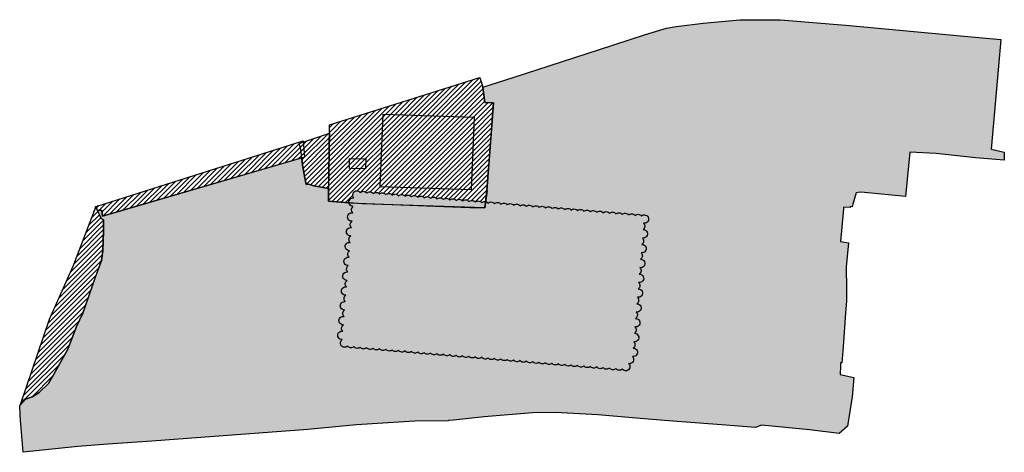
# Model space of a CAD drawing. Header units: metres. Extents: x 179018 to 179310, y 582797 to 582925.
import ezdxf

# ---------------------------------------------------------------- set-up
doc = ezdxf.new("R2010")
doc.units = ezdxf.units.M
doc.header["$MEASUREMENT"] = 0
for name, color, linetype in [('Niet vrij ivm verstoring', 10, 'Continuous'), ('Volledig vrij', 114, 'Continuous'), ('Vrijgave tot 4 m -mv', 70, 'Continuous')]:
    doc.layers.add(name, color=color, linetype=linetype)

msp = doc.modelspace()

# ---------------------------------------------------------------- hatches: boundary and pattern name
at = {"layer": 'Niet vrij ivm verstoring'}
h = msp.add_hatch(dxfattribs=at)
h.set_pattern_fill('ANSI31', color=256, scale=8)
h.paths.add_polyline_path([(179152.72, 582896.32), (179125.68, 582897.25), (179124.8, 582875.72), (179151.78, 582874.83)], flags=0)
h.paths.add_polyline_path([(179120.53, 582884.03), (179115.77, 582884.1), (179115.73, 582881.14), (179120.49, 582881.07)], flags=0)
h.paths.add_polyline_path([(179158.42, 582900.57), (179155.82, 582900.69), (179155.27, 582905.24), (179154.37, 582908.1), (179109.83, 582894.06), (179109.72, 582886.91), (179109.53, 582875.2), (179109.47, 582871.51), (179115.52, 582871.01), (179115.57, 582871.01, -0.520592), (179117.06, 582872.41, -0.670573), (179117.93, 582874.55, -0.2414), (179118.95, 582874.03, -0.197501), (179119.83, 582874.39, -0.241248), (179120.84, 582873.87, -0.197624), (179121.72, 582874.23, -0.24125), (179122.74, 582873.72, -0.197331), (179123.61, 582874.08, -0.241097), (179124.63, 582873.56, -0.197454), (179125.51, 582873.92, -0.24125), (179126.52, 582873.4, -0.197331), (179127.4, 582873.76, -0.241248), (179128.42, 582873.24, -0.197624), (179129.29, 582873.6, -0.24125), (179130.31, 582873.08, -0.197331), (179131.19, 582873.44, -0.2414), (179132.2, 582872.92, -0.197501), (179133.08, 582873.28, -0.240945), (179134.1, 582872.76, -0.197577), (179134.97, 582873.13, -0.24125), (179135.99, 582872.61, -0.197331), (179136.87, 582872.97, -0.241248), (179137.88, 582872.45, -0.197624), (179138.76, 582872.81, -0.24125), (179139.78, 582872.29, -0.197331), (179140.65, 582872.65, -0.241097), (179141.67, 582872.13, -0.197454), (179142.55, 582872.49, -0.2414), (179143.56, 582871.97, -0.197501), (179144.44, 582872.33, -0.241248), (179145.46, 582871.81, -0.197624), (179146.34, 582872.18, -0.24125), (179147.35, 582871.66, -0.197331), (179148.23, 582872.02, -0.241097), (179149.24, 582871.5, -0.197454), (179150.12, 582871.86, -0.24125), (179151.14, 582871.34, -0.197331), (179152.01, 582871.7, -0.241096), (179153.03, 582871.18, -0.197747), (179153.91, 582871.54, -0.24125), (179154.92, 582871.02, -0.253437), (179156.07, 582871.35), (179156.39, 582874.68), (179157.47, 582888.39)])
h.paths.add_polyline_path([(179120.53, 582884.03), (179120.49, 582881.07), (179115.73, 582881.14), (179115.77, 582884.1)], flags=16)
h.paths.add_polyline_path([(179125.68, 582897.25), (179152.72, 582896.32), (179151.78, 582874.83), (179124.8, 582875.72)], flags=16)
h.paths.add_polyline_path([(179109.79, 582891.57), (179102, 582888.99), (179102.41, 582884.54), (179101.58, 582884.29), (179101.82, 582882.22), (179102.51, 582878.34), (179102.85, 582876.45), (179103.72, 582876.53), (179105.18, 582875.98), (179109.53, 582875.2), (179109.72, 582886.91)])
h.paths.add_polyline_path([(179101.24, 582887.24), (179100.69, 582888.91), (179040.93, 582869.98), (179041.13, 582870.02), (179040.66, 582869.93), (179040.89, 582869.11), (179041.04, 582868.77), (179042.38, 582868.72), (179042.57, 582867.04), (179101.58, 582884.29), (179101.39, 582885.94)])
h = msp.add_hatch(dxfattribs=at)
h.set_pattern_fill('ANSI31', color=256, scale=8)
h.paths.add_polyline_path([(179102, 582888.99), (179100.79, 582888.59), (179101.24, 582887.24), (179101.39, 582885.94), (179101.58, 582884.29), (179102.41, 582884.54)])
h.paths.add_polyline_path([(179120.53, 582884.03), (179115.77, 582884.1), (179115.73, 582881.14), (179120.49, 582881.07)])
h.paths.add_polyline_path([(179152.72, 582896.32), (179125.68, 582897.25), (179124.8, 582875.72), (179151.78, 582874.83)])
h = msp.add_hatch(dxfattribs=at)
h.set_pattern_fill('ANSI31', color=256, scale=8)
h.paths.add_polyline_path([(179018.2, 582811.29), (179026.84, 582836.52), (179033.89, 582852.25), (179040.64, 582870.02), (179040.89, 582869.11), (179042.14, 582866.3), (179042.85, 582865.91), (179042.85, 582862.63), (179042.63, 582856.76), (179042.29, 582853.9), (179040.42, 582848.88), (179036.7, 582838.34), (179034.86, 582834.39), (179032.29, 582827.62), (179028.04, 582820.05), (179026.51, 582817.46), (179023.78, 582814.84), (179021.72, 582813.53), (179019.53, 582812.77)])
at = {"layer": 'Volledig vrij'}
h = msp.add_hatch(color=256, dxfattribs=at)
h.dxf.hatch_style = 1
h.paths.add_polyline_path([(179201.42, 582847.41, 1.126819), (179201.62, 582849.88, 0.467839), (179201.78, 582851.79, 1.126288), (179201.99, 582854.27, 0.467473), (179202.15, 582856.18, 1.127284), (179202.36, 582858.65, 0.466931), (179202.52, 582860.56, 1.125697), (179202.73, 582863.04, 0.467383), (179202.88, 582864.95, 1.106982), (179203.14, 582867.42, 0.197624), (179202.26, 582867.06, 0.241248), (179201.24, 582867.58, 0.197331), (179200.36, 582867.22, 0.24125), (179199.35, 582867.74, 0.197454), (179198.47, 582867.38, 0.241097), (179197.46, 582867.9, 0.197331), (179196.58, 582867.54, 0.24125), (179195.56, 582868.06, 0.197624), (179194.68, 582867.7, 0.241248), (179193.67, 582868.21, 0.197624), (179192.79, 582867.85, 0.241248), (179191.78, 582868.37, 0.197454), (179190.9, 582868.01, 0.241097), (179189.88, 582868.53, 0.197331), (179189, 582868.17, 0.24125), (179187.99, 582868.69, 0.197454), (179187.11, 582868.33, 0.241097), (179186.1, 582868.85, 0.197501), (179185.22, 582868.49, 0.2414), (179184.2, 582869.01, 0.197454), (179183.32, 582868.65, 0.241097), (179182.31, 582869.16, 0.197501), (179181.43, 582868.8, 0.2414), (179180.42, 582869.32, 0.197454), (179179.54, 582868.96, 0.241097), (179178.52, 582869.48, 0.197501), (179177.64, 582869.12, 0.2414), (179176.63, 582869.64, 0.197454), (179175.75, 582869.28, 0.241097), (179174.74, 582869.8, 0.197331), (179173.86, 582869.44, 0.24125), (179172.84, 582869.96, 0.197577), (179171.96, 582869.6, 0.240945), (179170.95, 582870.11, 0.197501), (179170.07, 582869.75, 0.2414), (179169.06, 582870.27, 0.197624), (179168.18, 582869.91, 0.241248), (179167.16, 582870.43, 0.197331), (179166.28, 582870.07, 0.24125), (179165.27, 582870.59, 0.197454), (179164.39, 582870.23, 0.241097), (179163.38, 582870.75, 0.197501), (179162.5, 582870.39, 0.2414), (179161.48, 582870.91, 0.197454), (179160.6, 582870.55, 0.241097), (179159.59, 582871.07, 0.197331), (179158.71, 582870.71, 0.24125), (179157.7, 582871.23, 0.197624), (179156.82, 582870.86, 0.241248), (179155.8, 582871.38, 0.197331), (179154.92, 582871.02, 0.24125), (179153.91, 582871.54, 0.197747), (179153.03, 582871.18, 0.241096), (179152.01, 582871.7, 0.197331), (179151.14, 582871.34, 0.24125), (179150.12, 582871.86, 0.197454), (179149.24, 582871.5, 0.241097), (179148.23, 582872.02, 0.197331), (179147.35, 582871.66, 0.24125), (179146.34, 582872.18, 0.197624), (179145.46, 582871.81, 0.241248), (179144.44, 582872.33, 0.197501), (179143.56, 582871.97, 0.2414), (179142.55, 582872.49, 0.197454), (179141.67, 582872.13, 0.241097), (179140.65, 582872.65, 0.197331), (179139.78, 582872.29, 0.24125), (179138.76, 582872.81, 0.197624), (179137.88, 582872.45, 0.241248), (179136.87, 582872.97, 0.197331), (179135.99, 582872.61, 0.24125), (179134.97, 582873.13, 0.197577), (179134.1, 582872.76, 0.240945), (179133.08, 582873.28, 0.197501), (179132.2, 582872.92, 0.2414), (179131.19, 582873.44, 0.197331), (179130.31, 582873.08, 0.24125), (179129.29, 582873.6, 0.197624), (179128.42, 582873.24, 0.241248), (179127.4, 582873.76, 0.197331), (179126.52, 582873.4, 0.24125), (179125.51, 582873.92, 0.197454), (179124.63, 582873.56, 0.241097), (179123.61, 582874.08, 0.197331), (179122.74, 582873.72, 0.24125), (179121.72, 582874.23, 0.197624), (179120.84, 582873.87, 0.241248), (179119.83, 582874.39, 0.197501), (179118.95, 582874.03, 0.2414), (179117.93, 582874.55, 0.670573), (179117.06, 582872.41, 1.127436), (179116.85, 582869.94, 0.466968), (179116.69, 582868.03, 1.125791), (179116.48, 582865.55, 0.467374), (179116.32, 582863.64, 0.050514), (179116.07, 582863.67, 1.017918), (179116.11, 582861.17, 0.467832), (179115.96, 582859.26, 1.125603), (179115.75, 582856.78, 0.466942), (179115.59, 582854.87, 1.126275), (179115.38, 582852.4, 0.467276), (179115.22, 582850.49, 0.050516), (179114.97, 582850.51, 1.017309), (179115.01, 582848.01, 0.46704), (179114.85, 582846.1, 1.126759), (179114.65, 582843.63, 0.467401), (179114.49, 582841.72, 1.126956), (179114.28, 582839.25, 0.466952), (179114.12, 582837.34, 1.125791), (179113.91, 582834.86, 0.467374), (179113.75, 582832.95, 0.050514), (179113.5, 582832.98, 1.017918), (179113.55, 582830.48, 1.087362), (179115.14, 582828.57, 0.460528), (179117.04, 582828.41, 0.460819), (179118.93, 582828.25, 0.460671), (179120.83, 582828.09, 0.460644), (179122.72, 582827.93, 0.460328), (179124.61, 582827.77, 0.460845), (179126.51, 582827.62, 0.460501), (179128.4, 582827.46, 0.460845), (179130.29, 582827.3, 0.460501), (179132.19, 582827.14, 0.460702), (179134.08, 582826.98, 0.460819), (179135.97, 582826.82, 0.460472), (179137.87, 582826.66, 0.460472), (179139.76, 582826.51, 0.460528), (179141.65, 582826.35, 0.460819), (179143.55, 582826.19, 0.460528), (179145.44, 582826.03, 0.460819), (179147.33, 582825.87, 0.460528), (179149.23, 582825.71, 0.460819), (179151.12, 582825.56, 0.460328), (179153.01, 582825.4, 0.46079), (179154.91, 582825.24, 0.460353), (179156.8, 582825.08, 0.460819), (179158.69, 582824.92, 0.460528), (179160.59, 582824.76, 0.460819), (179162.48, 582824.61, 0.460528), (179164.37, 582824.45, 0.460819), (179166.27, 582824.29, 0.460328), (179168.16, 582824.13, 0.460845), (179170.05, 582823.97, 0.460501), (179171.95, 582823.81, 0.460845), (179173.84, 582823.65, 0.460644), (179175.73, 582823.5, 0.460472), (179177.63, 582823.34, 0.460528), (179179.52, 582823.18, 0.460819), (179181.41, 582823.02, 0.460328), (179183.31, 582822.86, 0.460845), (179185.2, 582822.7, 0.460501), (179187.09, 582822.55, 0.460646), (179188.99, 582822.39, 0.460528), (179190.88, 582822.23, 0.461018), (179192.77, 582822.07, 0.460644), (179194.67, 582821.91, 0.460472), (179196.56, 582821.75, 1.085886), (179198.46, 582823.37, 0.745937), (179199.58, 582825.49, 1.126288), (179199.79, 582827.96, 0.466945), (179199.95, 582829.87, 1.125697), (179200.16, 582832.34, 0.467383), (179200.32, 582834.26, 1.126937), (179200.52, 582836.73, 0.466934), (179200.69, 582838.64, 1.125756), (179200.89, 582841.11, 0.467369), (179201.05, 582843.02, 1.126824), (179201.26, 582845.5, 0.467055)])
at = {"layer": 'Vrijgave tot 4 m -mv'}
h = msp.add_hatch(color=256, dxfattribs=at)
h.dxf.hatch_style = 1
h.paths.add_polyline_path([(179173.84, 582823.65, -0.460845), (179171.95, 582823.81, -0.460501), (179170.05, 582823.97, -0.460845), (179168.16, 582824.13, -0.460328), (179166.27, 582824.29, -0.460819), (179164.37, 582824.45, -0.460528), (179162.48, 582824.61, -0.460819), (179160.59, 582824.76, -0.460528), (179158.69, 582824.92, -0.460819), (179156.8, 582825.08, -0.460353), (179154.91, 582825.24, -0.46079), (179153.01, 582825.4, -0.460328), (179151.12, 582825.56, -0.460819), (179149.23, 582825.71, -0.460528), (179147.33, 582825.87, -0.460819), (179145.44, 582826.03, -0.460528), (179143.55, 582826.19, -0.460819), (179141.65, 582826.35, -0.460528), (179139.76, 582826.51, -0.460472), (179137.87, 582826.66, -0.460472), (179135.97, 582826.82, -0.460819), (179134.08, 582826.98, -0.460702), (179132.19, 582827.14, -0.460501), (179130.29, 582827.3, -0.460845), (179128.4, 582827.46, -0.460501), (179126.51, 582827.62, -0.460845), (179124.61, 582827.77, -0.460328), (179122.72, 582827.93, -0.460644), (179120.83, 582828.09, -0.460671), (179118.93, 582828.25, -0.460819), (179117.04, 582828.41, -0.460528), (179115.14, 582828.57, -1.087362), (179113.55, 582830.48, -1.126314), (179113.75, 582832.95, -0.467364), (179113.91, 582834.86, -1.125791), (179114.12, 582837.34, -0.466952), (179114.28, 582839.25, -1.126956), (179114.49, 582841.72, -0.467401), (179114.65, 582843.63, -1.126759), (179114.85, 582846.1, -0.46704), (179115.01, 582848.01, -1.125692), (179115.22, 582850.49, -0.467275), (179115.38, 582852.4, -1.126275), (179115.59, 582854.87, -0.466942), (179115.75, 582856.78, -1.125603), (179115.96, 582859.26, -0.467832), (179116.11, 582861.17, -1.126314), (179116.32, 582863.64, -0.467364), (179116.48, 582865.55, -1.125791), (179116.69, 582868.03, -0.466968), (179116.85, 582869.94, -0.381916), (179115.57, 582871), (179109.47, 582871.51), (179109.49, 582872.56), (179109.53, 582875.2), (179105.18, 582875.98), (179103.72, 582876.53), (179102.85, 582876.45), (179102.51, 582878.34), (179101.82, 582882.22), (179101.58, 582884.29), (179100.48, 582883.97), (179042.57, 582867.04), (179042.38, 582868.72), (179041.04, 582868.77), (179041.52, 582867.71), (179042.14, 582866.3), (179042.85, 582865.91), (179042.85, 582862.93), (179042.63, 582856.76), (179042.29, 582853.9), (179039.95, 582847.63), (179036.7, 582838.34), (179034.86, 582834.39), (179032.29, 582827.62), (179028.04, 582820.05), (179026.51, 582817.46), (179023.78, 582814.84), (179021.72, 582813.53), (179019.53, 582812.77), (179018.79, 582812.65), (179018.01, 582810.85), (179018.14, 582808.3), (179018.27, 582806.62), (179019.07, 582797.11), (179035.22, 582798.82), (179044.09, 582799.54), (179057.13, 582800.37), (179057.12, 582800.43), (179103.35, 582803.9), (179117.83, 582805.23), (179134.97, 582806.36), (179145.06, 582806.43), (179145.06, 582806.51), (179146.6, 582806.67), (179155.69, 582807.58), (179170.01, 582808.78), (179176.7, 582808.92), (179189.31, 582808.2), (179203.09, 582806.99), (179211.59, 582806.35), (179224.67, 582805.37), (179236.08, 582804.48), (179237.78, 582805.14), (179252.03, 582803.77), (179260.82, 582802.67), (179263.32, 582804.87), (179264.66, 582813.57), (179265.21, 582819.29), (179261.18, 582820.12), (179261.27, 582822.75), (179261.27, 582823.6), (179261.66, 582823.57), (179262.01, 582828.33), (179262.76, 582838.45), (179263.01, 582841.93), (179262.99, 582846.11), (179262.95, 582851.37), (179262.95, 582852.02), (179263.62, 582859.18), (179261.19, 582859.57), (179261.48, 582862.73), (179261.48, 582862.78), (179262.08, 582869.17), (179262.14, 582869.71), (179264.1, 582869.6), (179264.13, 582869.9), (179264.72, 582869.84), (179264.93, 582870.57), (179265.91, 582873.97), (179267.09, 582874.09), (179268.37, 582874.06), (179280.47, 582872.89), (179281.78, 582885.96), (179289.58, 582885.6), (179301.27, 582884.29), (179309.74, 582883.65), (179309.77, 582886), (179305.84, 582886.9), (179308.06, 582911.43), (179308.78, 582919.35), (179296.8, 582920.46), (179278.7, 582922.14), (179263.91, 582923.51), (179243.46, 582925.21), (179231.41, 582925.13), (179220.5, 582924.2), (179212.58, 582923.16), (179209.69, 582922.69), (179203.47, 582920.8), (179189.56, 582916.3), (179164.23, 582908.11), (179155.27, 582905.21), (179155.82, 582900.69), (179158.42, 582900.57), (179157.47, 582888.39), (179156.39, 582874.68), (179156.07, 582871.35, -0.18542), (179156.82, 582870.86, -0.197624), (179157.7, 582871.23, -0.24125), (179158.71, 582870.71, -0.197331), (179159.59, 582871.07, -0.241097), (179160.6, 582870.55, -0.197454), (179161.48, 582870.91, -0.2414), (179162.5, 582870.39, -0.197501), (179163.38, 582870.75, -0.241097), (179164.39, 582870.23, -0.197454), (179165.27, 582870.59, -0.24125), (179166.28, 582870.07, -0.197331), (179167.16, 582870.43, -0.241248), (179168.18, 582869.91, -0.197624), (179169.06, 582870.27, -0.2414), (179170.07, 582869.75, -0.197501), (179170.95, 582870.11, -0.240945), (179171.96, 582869.6, -0.197577), (179172.84, 582869.96, -0.24125), (179173.86, 582869.44, -0.197331), (179174.74, 582869.8, -0.241097), (179175.75, 582869.28, -0.197454), (179176.63, 582869.64, -0.2414), (179177.64, 582869.12, -0.197501), (179178.52, 582869.48, -0.241097), (179179.54, 582868.96, -0.197454), (179180.42, 582869.32, -0.2414), (179181.43, 582868.8, -0.197501), (179182.31, 582869.16, -0.241097), (179183.32, 582868.65, -0.197454), (179184.2, 582869.01, -0.2414), (179185.22, 582868.49, -0.197501), (179186.1, 582868.85, -0.241097), (179187.11, 582868.33, -0.197454), (179187.99, 582868.69, -0.24125), (179189, 582868.17, -0.197331), (179189.88, 582868.53, -0.241097), (179190.9, 582868.01, -0.197454), (179191.78, 582868.37, -0.241248), (179192.79, 582867.85, -0.197624), (179193.67, 582868.21, -0.241248), (179194.68, 582867.7, -0.197624), (179195.56, 582868.06, -0.24125), (179196.58, 582867.54, -0.197331), (179197.46, 582867.9, -0.241097), (179198.47, 582867.38, -0.197454), (179199.35, 582867.74, -0.24125), (179200.36, 582867.22, -0.197331), (179201.24, 582867.58, -0.241248), (179202.26, 582867.06, -0.197624), (179203.14, 582867.42, -1.106982), (179202.88, 582864.95, -0.467366), (179202.73, 582863.04), (179202.73, 582863.04, -1.124693), (179202.52, 582860.56, -0.466931), (179202.36, 582858.65, -1.127284), (179202.15, 582856.18, -0.467457), (179201.99, 582854.27), (179201.99, 582854.27, -1.125291), (179201.78, 582851.79, -0.467828), (179201.62, 582849.88), (179201.63, 582849.88, -1.12617), (179201.42, 582847.41, -0.467043), (179201.26, 582845.5), (179201.26, 582845.5, -1.12617), (179201.05, 582843.02, -0.467369), (179200.89, 582841.11, -1.125756), (179200.69, 582838.64, -0.466934), (179200.52, 582836.73, -1.126937), (179200.32, 582834.26, -0.467366), (179200.16, 582832.34), (179200.16, 582832.34, -1.124693), (179199.95, 582829.87, -0.466929), (179199.79, 582827.96), (179199.79, 582827.96, -1.125291), (179199.58, 582825.49, -0.745937), (179198.46, 582823.37, -1.085886), (179196.56, 582821.75, -0.460472), (179194.67, 582821.91, -0.460644), (179192.77, 582822.07, -0.461018), (179190.88, 582822.23, -0.460528), (179188.99, 582822.39, -0.460646), (179187.09, 582822.55, -0.460501), (179185.2, 582822.7, -0.460845), (179183.31, 582822.86, -0.460328), (179181.41, 582823.02, -0.460819), (179179.52, 582823.18, -0.460528), (179177.63, 582823.34, -0.460472), (179175.73, 582823.5, -0.460644)])

# ---------------------------------------------------------------- linework, layer by layer
at = {"layer": 'Niet vrij ivm verstoring'}
for points in [[(179109.83, 582894.06), (179154.37, 582908.1), (179155.27, 582905.24), (179155.82, 582900.69), (179158.42, 582900.57), (179156.39, 582874.68), (179156.52, 582874.68), (179155.88, 582869.48), (179119.5, 582870.68), (179109.47, 582871.51), (179109.72, 582886.91)], [(179125.68, 582897.25), (179152.72, 582896.32), (179151.78, 582874.83), (179124.8, 582875.72)], [(179100.79, 582888.59), (179109.79, 582891.57), (179109.53, 582875.2), (179105.18, 582875.98), (179103.72, 582876.53), (179102.85, 582876.45), (179102.51, 582878.34), (179101.82, 582882.22), (179101.39, 582885.94), (179101.24, 582887.24)], [(179041.13, 582870.02), (179040.93, 582869.98), (179101.97, 582889.31), (179102.41, 582884.54), (179042.57, 582867.04), (179042.38, 582868.72), (179041, 582868.77), (179040.46, 582869.89)], [(179115.77, 582884.1), (179120.53, 582884.03), (179120.49, 582881.07), (179115.73, 582881.14)], [(179018.2, 582811.29), (179026.84, 582836.52), (179033.89, 582852.25), (179040.64, 582870.02), (179040.89, 582869.11), (179042.14, 582866.3), (179042.85, 582865.91), (179042.85, 582862.63), (179042.63, 582856.76), (179042.29, 582853.9), (179040.42, 582848.88), (179036.7, 582838.34), (179034.86, 582834.39), (179032.29, 582827.62), (179028.04, 582820.05), (179026.51, 582817.46), (179023.78, 582814.84), (179021.72, 582813.53), (179019.53, 582812.77)]]:
    msp.add_lwpolyline(points, close=True, dxfattribs=at)
at = {"layer": 'Volledig vrij'}
msp.add_lwpolyline([(179118.95, 582874.03, -0.197501), (179119.83, 582874.39, -0.241248), (179120.84, 582873.87, -0.197624), (179121.72, 582874.23, -0.24125), (179122.74, 582873.72, -0.197331), (179123.61, 582874.08, -0.241097), (179124.63, 582873.56, -0.197454), (179125.51, 582873.92, -0.24125), (179126.52, 582873.4, -0.197331), (179127.4, 582873.76, -0.241248), (179128.42, 582873.24, -0.197624), (179129.29, 582873.6, -0.24125), (179130.31, 582873.08, -0.197331), (179131.19, 582873.44, -0.2414), (179132.2, 582872.92, -0.197501), (179133.08, 582873.28, -0.240945), (179134.1, 582872.76, -0.197577), (179134.97, 582873.13, -0.24125), (179135.99, 582872.61, -0.197331), (179136.87, 582872.97, -0.241248), (179137.88, 582872.45, -0.197624), (179138.76, 582872.81, -0.24125), (179139.78, 582872.29, -0.197331), (179140.65, 582872.65, -0.241097), (179141.67, 582872.13, -0.197454), (179142.55, 582872.49, -0.2414), (179143.56, 582871.97, -0.197501), (179144.44, 582872.33, -0.241248), (179145.46, 582871.81, -0.197624), (179146.34, 582872.18, -0.24125), (179147.35, 582871.66, -0.197331), (179148.23, 582872.02, -0.241097), (179149.24, 582871.5, -0.197454), (179150.12, 582871.86, -0.24125), (179151.14, 582871.34, -0.197331), (179152.01, 582871.7, -0.241096), (179153.03, 582871.18, -0.197747), (179153.91, 582871.54, -0.24125), (179154.92, 582871.02, -0.197331), (179155.8, 582871.38, -0.241248), (179156.82, 582870.86, -0.197624), (179157.7, 582871.23, -0.24125), (179158.71, 582870.71, -0.197331), (179159.59, 582871.07, -0.241097), (179160.6, 582870.55, -0.197454), (179161.48, 582870.91, -0.2414), (179162.5, 582870.39, -0.197501), (179163.38, 582870.75, -0.241097), (179164.39, 582870.23, -0.197454), (179165.27, 582870.59, -0.24125), (179166.28, 582870.07, -0.197331), (179167.16, 582870.43, -0.241248), (179168.18, 582869.91, -0.197624), (179169.06, 582870.27, -0.2414), (179170.07, 582869.75, -0.197501), (179170.95, 582870.11, -0.240945), (179171.96, 582869.6, -0.197577), (179172.84, 582869.96, -0.24125), (179173.86, 582869.44, -0.197331), (179174.74, 582869.8, -0.241097), (179175.75, 582869.28, -0.197454), (179176.63, 582869.64, -0.2414), (179177.64, 582869.12, -0.197501), (179178.52, 582869.48, -0.241097), (179179.54, 582868.96, -0.197454), (179180.42, 582869.32, -0.2414), (179181.43, 582868.8, -0.197501), (179182.31, 582869.16, -0.241097), (179183.32, 582868.65, -0.197454), (179184.2, 582869.01, -0.2414), (179185.22, 582868.49, -0.197501), (179186.1, 582868.85, -0.241097), (179187.11, 582868.33, -0.197454), (179187.99, 582868.69, -0.24125), (179189, 582868.17, -0.197331), (179189.88, 582868.53, -0.241097), (179190.9, 582868.01, -0.197454), (179191.78, 582868.37, -0.241248), (179192.79, 582867.85, -0.197624), (179193.67, 582868.21, -0.241248), (179194.68, 582867.7, -0.197624), (179195.56, 582868.06, -0.24125), (179196.58, 582867.54, -0.197331), (179197.46, 582867.9, -0.241097), (179198.47, 582867.38, -0.197454), (179199.35, 582867.74, -0.24125), (179200.36, 582867.22, -0.197331), (179201.24, 582867.58, -0.241248), (179202.26, 582867.06, -0.197624), (179203.14, 582867.42, -1.106982), (179202.88, 582864.95, -0.467366), (179202.73, 582863.04), (179202.77, 582863.04, -1.106402), (179202.52, 582860.56, -0.466944), (179202.36, 582858.65), (179202.4, 582858.65, -1.107557), (179202.15, 582856.18, -0.467457), (179201.99, 582854.27), (179202.04, 582854.27, -1.106982), (179201.78, 582851.79, -0.467828), (179201.62, 582849.88), (179201.67, 582849.88, -1.106397), (179201.42, 582847.41, -0.467043), (179201.26, 582845.5), (179201.3, 582845.5, -1.106402), (179201.05, 582843.02, -0.467374), (179200.89, 582841.11), (179200.94, 582841.11, -1.105825), (179200.69, 582838.64, -0.466938), (179200.52, 582836.73), (179200.57, 582836.73, -1.106982), (179200.32, 582834.26, -0.467366), (179200.16, 582832.34), (179200.2, 582832.34, -1.106402), (179199.95, 582829.87, -0.466929), (179199.79, 582827.96), (179199.83, 582827.96, -1.106982), (179199.58, 582825.49, -0.745937), (179198.46, 582823.37, -1.085886), (179196.56, 582821.75, -0.460472), (179194.67, 582821.91, -0.460644), (179192.77, 582822.07, -0.461018), (179190.88, 582822.23, -0.460528), (179188.99, 582822.39, -0.460646), (179187.09, 582822.55, -0.460501), (179185.2, 582822.7, -0.460845), (179183.31, 582822.86, -0.460328), (179181.41, 582823.02, -0.460819), (179179.52, 582823.18, -0.460528), (179177.63, 582823.34, -0.460472), (179175.73, 582823.5, -0.460644), (179173.84, 582823.65, -0.460845), (179171.95, 582823.81, -0.460501), (179170.05, 582823.97, -0.460845), (179168.16, 582824.13, -0.460328), (179166.27, 582824.29, -0.460819), (179164.37, 582824.45, -0.460528), (179162.48, 582824.61, -0.460819), (179160.59, 582824.76, -0.460528), (179158.69, 582824.92, -0.460819), (179156.8, 582825.08, -0.460353), (179154.91, 582825.24, -0.46079), (179153.01, 582825.4, -0.460328), (179151.12, 582825.56, -0.460819), (179149.23, 582825.71, -0.460528), (179147.33, 582825.87, -0.460819), (179145.44, 582826.03, -0.460528), (179143.55, 582826.19, -0.460819), (179141.65, 582826.35, -0.460528), (179139.76, 582826.51, -0.460472), (179137.87, 582826.66, -0.460472), (179135.97, 582826.82, -0.460819), (179134.08, 582826.98, -0.460702), (179132.19, 582827.14, -0.460501), (179130.29, 582827.3, -0.460845), (179128.4, 582827.46, -0.460501), (179126.51, 582827.62, -0.460845), (179124.61, 582827.77, -0.460328), (179122.72, 582827.93, -0.460644), (179120.83, 582828.09, -0.460671), (179118.93, 582828.25, -0.460819), (179117.04, 582828.41, -0.460528), (179115.14, 582828.57, -1.087362), (179113.55, 582830.48, -1.017918), (179113.5, 582832.98, -0.050514), (179113.75, 582832.95, -0.467374), (179113.91, 582834.86, -1.017918), (179113.87, 582837.36, -0.050254), (179114.12, 582837.34, -0.466938), (179114.28, 582839.25, -1.017918), (179114.24, 582841.75, -0.050775), (179114.49, 582841.72, -0.467382), (179114.65, 582843.63, -1.017738), (179114.6, 582846.13, -0.050772), (179114.85, 582846.1, -0.467018), (179115.01, 582848.01, -1.017309), (179114.97, 582850.51, -0.050516), (179115.22, 582850.49, -0.467276), (179115.38, 582852.4, -1.017309), (179115.34, 582854.9, -0.050775), (179115.59, 582854.87, -0.466923), (179115.75, 582856.78, -1.016704), (179115.7, 582859.28, -0.050775), (179115.96, 582859.26, -0.467812), (179116.11, 582861.17, -1.017918), (179116.07, 582863.67, -0.050514), (179116.32, 582863.64, -0.467374), (179116.48, 582865.55, -1.017918), (179116.44, 582868.05, -0.050254), (179116.69, 582868.03, -0.466955), (179116.85, 582869.94, -1.018348), (179116.8, 582872.44, -0.050775), (179117.06, 582872.41, -0.670548), (179117.93, 582874.55, -0.2414)], format="xyb", close=True, dxfattribs=at)
at = {"layer": 'Vrijgave tot 4 m -mv'}
msp.add_lwpolyline([(179309.77, 582886), (179309.74, 582883.65), (179301.27, 582884.29), (179289.58, 582885.6), (179281.78, 582885.96), (179280.47, 582872.89), (179268.37, 582874.06), (179267.09, 582874.09), (179265.91, 582873.97), (179264.93, 582870.57), (179264.72, 582869.84), (179264.13, 582869.9), (179264.1, 582869.6), (179262.14, 582869.71), (179262.08, 582869.17), (179261.48, 582862.78), (179261.48, 582862.73), (179261.19, 582859.57), (179263.62, 582859.18), (179262.95, 582852.02), (179262.95, 582851.37), (179262.99, 582846.11), (179263.01, 582841.93), (179262.76, 582838.45), (179262.01, 582828.33), (179261.66, 582823.57), (179261.27, 582823.6), (179261.27, 582822.75), (179261.18, 582820.12), (179265.21, 582819.29), (179264.66, 582813.57), (179263.32, 582804.87), (179260.82, 582802.67), (179252.03, 582803.77), (179237.78, 582805.14), (179236.08, 582804.48), (179224.67, 582805.37), (179211.59, 582806.35), (179203.09, 582806.99), (179189.31, 582808.2), (179176.7, 582808.92), (179170.01, 582808.78), (179155.69, 582807.58), (179146.6, 582806.67), (179145.06, 582806.51), (179145.06, 582806.43), (179134.97, 582806.36), (179117.83, 582805.23), (179103.35, 582803.9), (179057.12, 582800.43), (179057.13, 582800.37), (179044.09, 582799.54), (179035.22, 582798.82), (179019.07, 582797.11), (179018.27, 582806.62), (179018.14, 582808.3), (179018.01, 582810.85), (179018.79, 582812.65), (179019.53, 582812.77), (179021.72, 582813.53), (179023.78, 582814.84), (179026.51, 582817.46), (179028.04, 582820.05), (179032.29, 582827.62), (179034.86, 582834.39), (179036.7, 582838.34), (179039.95, 582847.63), (179042.29, 582853.9), (179042.63, 582856.76), (179042.85, 582862.93), (179042.85, 582865.91), (179042.14, 582866.3), (179041.52, 582867.71), (179041.04, 582868.77), (179042.38, 582868.72), (179042.57, 582867.04), (179100.48, 582883.97), (179101.58, 582884.29), (179101.82, 582882.22), (179102.51, 582878.34), (179102.85, 582876.45), (179103.72, 582876.53), (179105.18, 582875.98), (179109.53, 582875.2), (179109.49, 582872.56), (179109.47, 582871.51), (179115.52, 582871.01), (179151.44, 582869.63), (179151.58, 582869.62), (179155.88, 582869.48), (179156.39, 582874.68), (179157.47, 582888.39), (179158.42, 582900.57), (179155.82, 582900.69), (179155.27, 582905.21), (179164.23, 582908.11), (179189.56, 582916.3), (179203.47, 582920.8), (179209.69, 582922.69), (179212.58, 582923.16), (179220.5, 582924.2), (179231.41, 582925.13), (179243.46, 582925.21), (179263.91, 582923.51), (179278.7, 582922.14), (179296.8, 582920.46), (179308.78, 582919.35), (179308.06, 582911.43), (179305.84, 582886.9)], close=True, dxfattribs=at)

doc.saveas('drawing.dxf')
